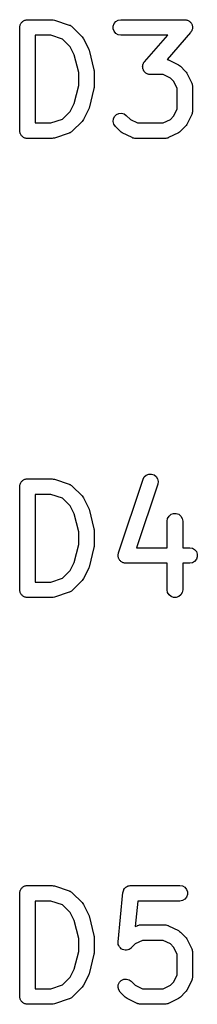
# Model space of a CAD drawing. Extents: x 82 to 153, y -125 to -16.
# Tile 7 of 16: x 88.21 to 89.93, y -68.6 to -59.07. Entities that reach past the tile are written whole.
import ezdxf

# ---------------------------------------------------------------- set-up
doc = ezdxf.new("R2010")
doc.units = 0
doc.header["$MEASUREMENT"] = 0
doc.layers.add('BLACK', color=7, linetype='CONTINUOUS')

msp = doc.modelspace()

# ---------------------------------------------------------------- linework, layer by layer
at = {"layer": 'BLACK', "linetype": 'CONTINUOUS'}
for p, q in [((88.2282, -59.0999), (88.2315, -59.0942)), ((88.2315, -59.0942), (88.2365, -59.09)), ((88.2365, -59.09), (88.2407, -59.0849)), ((88.2407, -59.0849), (88.2464, -59.0816)), ((88.2464, -59.0816), (88.2514, -59.0774)), ((88.2514, -59.0774), (88.2576, -59.0752)), ((88.2576, -59.0752), (88.2633, -59.0719)), ((88.2633, -59.0719), (88.2697, -59.0708)), ((88.2697, -59.0708), (88.2759, -59.0685)), ((88.2759, -59.0685), (88.2824, -59.0685)), ((88.2824, -59.0685), (88.2889, -59.0674)), ((88.2889, -59.0674), (88.527, -59.0674)), ((88.527, -59.0674), (88.5388, -59.0695)), ((88.5388, -59.0695), (88.5507, -59.0712)), ((88.5507, -59.0712), (88.6936, -59.1188)), ((89.1287, -59.1049), (89.1455, -59.0849)), ((89.1455, -59.0849), (89.168, -59.0719)), ((89.168, -59.0719), (89.1937, -59.0674)), ((89.1937, -59.0674), (89.8127, -59.0674)), ((89.8127, -59.0674), (89.8199, -59.0687)), ((89.8199, -59.0687), (89.8273, -59.0688)), ((89.8273, -59.0688), (89.8327, -59.0709)), ((89.8327, -59.0709), (89.8384, -59.0719)), ((89.8384, -59.0719), (89.8447, -59.0756)), ((89.8447, -59.0756), (89.8515, -59.0782)), ((89.8515, -59.0782), (89.8559, -59.082)), ((89.8559, -59.082), (89.8609, -59.0849)), ((89.8609, -59.0849), (89.8656, -59.0905)), ((89.8656, -59.0905), (89.8712, -59.0954)), ((89.8712, -59.0954), (89.8739, -59.1004)), ((88.2139, -59.1424), (88.215, -59.1359)), ((88.2139, -60.1424), (88.2139, -59.1424)), ((88.215, -59.1294), (88.2173, -59.1232)), ((88.215, -59.1359), (88.215, -59.1294)), ((88.2173, -59.1232), (88.2184, -59.1167)), ((88.2184, -59.1167), (88.2217, -59.111)), ((88.2217, -59.111), (88.224, -59.1049)), ((88.224, -59.1049), (88.2282, -59.0999)), ((88.6936, -59.1188), (88.6974, -59.1209)), ((88.6974, -59.1209), (88.7016, -59.122)), ((88.7016, -59.122), (88.7087, -59.1271)), ((88.7087, -59.1271), (88.7165, -59.1313)), ((88.7165, -59.1313), (88.7193, -59.1345)), ((88.7193, -59.1345), (88.7229, -59.137)), ((88.7229, -59.137), (88.8181, -59.2322)), ((89.1198, -59.1294), (89.1287, -59.1049)), ((89.1198, -59.1554), (89.1198, -59.1294)), ((89.1287, -59.1799), (89.1198, -59.1554)), ((89.1455, -59.1998), (89.1287, -59.1799)), ((89.8692, -59.1918), (89.6417, -59.4518)), ((89.873, -59.1855), (89.8692, -59.1918)), ((89.8777, -59.1799), (89.873, -59.1855)), ((89.8739, -59.1004), (89.8777, -59.1049)), ((89.8777, -59.1049), (89.8802, -59.1118)), ((89.8796, -59.1744), (89.8777, -59.1799)), ((89.8826, -59.1695), (89.8796, -59.1744)), ((89.8802, -59.1118), (89.8837, -59.1182)), ((89.8841, -59.1623), (89.8826, -59.1695)), ((89.8837, -59.1182), (89.8846, -59.1239)), ((89.8866, -59.1554), (89.8841, -59.1623)), ((89.8846, -59.1239), (89.8866, -59.1294)), ((89.8866, -59.1294), (89.8866, -59.1367)), ((89.8866, -59.1367), (89.8877, -59.1439)), ((89.8877, -59.1439), (89.8866, -59.1496)), ((89.8866, -59.1496), (89.8866, -59.1554)), ((88.3639, -59.2174), (88.3639, -60.0674)), ((88.5148, -59.2174), (88.3639, -59.2174)), ((88.6293, -59.2556), (88.5148, -59.2174)), ((88.7035, -59.3297), (88.6293, -59.2556)), ((88.8181, -59.2322), (88.825, -59.242)), ((88.825, -59.242), (88.8322, -59.2517)), ((88.8322, -59.2517), (88.8798, -59.3469)), ((89.168, -59.2129), (89.1455, -59.1998)), ((89.1937, -59.2174), (89.168, -59.2129)), ((89.6474, -59.2174), (89.1937, -59.2174)), ((89.4229, -59.4739), (89.6474, -59.2174)), ((88.742, -59.4067), (88.7035, -59.3297)), ((88.8798, -59.3469), (88.8821, -59.3548)), ((88.8821, -59.3548), (88.8855, -59.3623)), ((88.8855, -59.3623), (88.9331, -59.5528)), ((88.7853, -59.5802), (88.742, -59.4067)), ((89.4191, -59.4802), (89.4229, -59.4739)), ((89.6417, -59.4518), (89.6479, -59.4529)), ((89.6479, -59.4529), (89.6516, -59.455)), ((89.6516, -59.455), (89.6558, -59.4563)), ((89.6558, -59.4563), (89.751, -59.5039)), ((88.9331, -59.5528), (88.9337, -59.5619)), ((88.9337, -59.5619), (88.9353, -59.571)), ((88.9353, -59.571), (88.9353, -59.7138)), ((89.4044, -59.5218), (89.4055, -59.5161)), ((89.4055, -59.529), (89.4044, -59.5218)), ((89.4055, -59.5103), (89.408, -59.5034)), ((89.4055, -59.5161), (89.4055, -59.5103)), ((89.4055, -59.5364), (89.4055, -59.529)), ((89.4075, -59.5418), (89.4055, -59.5364)), ((89.4084, -59.5475), (89.4075, -59.5418)), ((89.408, -59.5034), (89.4094, -59.4962)), ((89.4119, -59.5539), (89.4084, -59.5475)), ((89.4094, -59.4962), (89.4124, -59.4913)), ((89.4144, -59.5608), (89.4119, -59.5539)), ((89.4124, -59.4913), (89.4144, -59.4858)), ((89.4144, -59.4858), (89.4191, -59.4802)), ((89.4181, -59.5653), (89.4144, -59.5608)), ((89.4209, -59.5703), (89.4181, -59.5653)), ((89.4265, -59.5752), (89.4209, -59.5703)), ((89.751, -59.5039), (89.7607, -59.511)), ((89.7607, -59.511), (89.7705, -59.5179)), ((89.7705, -59.5179), (89.8181, -59.5655)), ((89.8181, -59.5655), (89.825, -59.5754)), ((88.7853, -59.7046), (88.7853, -59.5802)), ((89.4312, -59.5808), (89.4265, -59.5752)), ((89.4362, -59.5837), (89.4312, -59.5808)), ((89.4405, -59.5875), (89.4362, -59.5837)), ((89.4474, -59.5901), (89.4405, -59.5875)), ((89.4537, -59.5938), (89.4474, -59.5901)), ((89.4594, -59.5948), (89.4537, -59.5938)), ((89.4648, -59.5969), (89.4594, -59.5948)), ((89.4722, -59.5971), (89.4648, -59.5969)), ((89.4794, -59.5983), (89.4722, -59.5971)), ((89.6045, -59.5983), (89.4794, -59.5983)), ((89.673, -59.6326), (89.6045, -59.5983)), ((89.7035, -59.663), (89.673, -59.6326)), ((89.7377, -59.7315), (89.7035, -59.663)), ((89.825, -59.5754), (89.8322, -59.585)), ((89.8322, -59.585), (89.8798, -59.6803)), ((88.742, -59.8781), (88.7853, -59.7046)), ((88.9331, -59.732), (88.8855, -59.9225)), ((88.9337, -59.7228), (88.9331, -59.732)), ((88.9353, -59.7138), (88.9337, -59.7228)), ((89.7377, -59.9342), (89.7377, -59.7315)), ((89.8798, -59.6803), (89.881, -59.6844)), ((89.881, -59.6844), (89.8832, -59.6882)), ((89.8832, -59.6882), (89.8847, -59.6968)), ((89.8847, -59.6968), (89.8872, -59.7052)), ((89.8872, -59.7052), (89.887, -59.7095)), ((89.887, -59.7095), (89.8877, -59.7138)), ((89.8877, -59.7138), (89.8877, -59.9519)), ((88.6293, -60.0292), (88.7035, -59.9551)), ((88.7035, -59.9551), (88.742, -59.8781)), ((88.8798, -59.9378), (88.8322, -60.0331)), ((88.8821, -59.93), (88.8798, -59.9378)), ((88.8855, -59.9225), (88.8821, -59.93)), ((89.7035, -60.0027), (89.7377, -59.9342)), ((89.8877, -59.9519), (89.887, -59.9562)), ((89.887, -59.9562), (89.8872, -59.9605)), ((88.5148, -60.0674), (88.6293, -60.0292)), ((88.825, -60.0427), (88.8181, -60.0526)), ((88.8322, -60.0331), (88.825, -60.0427)), ((89.119, -60.0537), (89.1212, -60.0277)), ((89.1212, -60.0277), (89.1322, -60.0041)), ((89.1322, -60.0041), (89.1506, -59.9857)), ((89.1506, -59.9857), (89.1743, -59.9747)), ((89.1743, -59.9747), (89.2002, -59.9724)), ((89.2002, -59.9724), (89.2254, -59.9792)), ((89.2254, -59.9792), (89.2467, -59.9941)), ((89.2467, -59.9941), (89.2857, -60.0331)), ((89.2857, -60.0331), (89.3542, -60.0674)), ((89.6045, -60.0674), (89.673, -60.0331)), ((89.673, -60.0331), (89.7035, -60.0027)), ((89.8798, -59.9854), (89.8322, -60.0807)), ((89.881, -59.9813), (89.8798, -59.9854)), ((89.8832, -59.9776), (89.881, -59.9813)), ((89.8847, -59.9689), (89.8832, -59.9776)), ((89.8872, -59.9605), (89.8847, -59.9689)), ((88.215, -60.1488), (88.2139, -60.1424)), ((88.3639, -60.0674), (88.5148, -60.0674)), ((88.8181, -60.0526), (88.7229, -60.1478)), ((89.1257, -60.0788), (89.119, -60.0537)), ((89.1406, -60.1002), (89.1257, -60.0788)), ((89.1883, -60.1478), (89.1406, -60.1002)), ((89.3542, -60.0674), (89.6045, -60.0674)), ((89.8181, -60.1002), (89.7705, -60.1478)), ((89.825, -60.0903), (89.8181, -60.1002)), ((89.8322, -60.0807), (89.825, -60.0903)), ((88.215, -60.1554), (88.215, -60.1488)), ((88.2173, -60.1616), (88.215, -60.1554)), ((88.2184, -60.168), (88.2173, -60.1616)), ((88.2217, -60.1737), (88.2184, -60.168)), ((88.224, -60.1799), (88.2217, -60.1737)), ((88.2282, -60.1849), (88.224, -60.1799)), ((88.2315, -60.1906), (88.2282, -60.1849)), ((88.2365, -60.1948), (88.2315, -60.1906)), ((88.2407, -60.1998), (88.2365, -60.1948)), ((88.2464, -60.2031), (88.2407, -60.1998)), ((88.2514, -60.2073), (88.2464, -60.2031)), ((88.2576, -60.2096), (88.2514, -60.2073)), ((88.2633, -60.2129), (88.2576, -60.2096)), ((88.2697, -60.214), (88.2633, -60.2129)), ((88.2759, -60.2162), (88.2697, -60.214)), ((88.2824, -60.2162), (88.2759, -60.2162)), ((88.2889, -60.2174), (88.2824, -60.2162)), ((88.527, -60.2174), (88.2889, -60.2174)), ((88.5388, -60.2153), (88.527, -60.2174)), ((88.5507, -60.2135), (88.5388, -60.2153)), ((88.6936, -60.1659), (88.5507, -60.2135)), ((88.6974, -60.1639), (88.6936, -60.1659)), ((88.7016, -60.1627), (88.6974, -60.1639)), ((88.7087, -60.1577), (88.7016, -60.1627)), ((88.7165, -60.1535), (88.7087, -60.1577)), ((88.7193, -60.1503), (88.7165, -60.1535)), ((88.7229, -60.1478), (88.7193, -60.1503)), ((89.1981, -60.1547), (89.1883, -60.1478)), ((89.2077, -60.1618), (89.1981, -60.1547)), ((89.303, -60.2095), (89.2077, -60.1618)), ((89.3071, -60.2107), (89.303, -60.2095)), ((89.3109, -60.2129), (89.3071, -60.2107)), ((89.3195, -60.2144), (89.3109, -60.2129)), ((89.3279, -60.2169), (89.3195, -60.2144)), ((89.3323, -60.2166), (89.3279, -60.2169)), ((89.3365, -60.2174), (89.3323, -60.2166)), ((89.6222, -60.2174), (89.3365, -60.2174)), ((89.6265, -60.2166), (89.6222, -60.2174)), ((89.6308, -60.2169), (89.6265, -60.2166)), ((89.6392, -60.2144), (89.6308, -60.2169)), ((89.6479, -60.2129), (89.6392, -60.2144)), ((89.6516, -60.2107), (89.6479, -60.2129)), ((89.6558, -60.2095), (89.6516, -60.2107)), ((89.751, -60.1618), (89.6558, -60.2095)), ((89.7607, -60.1547), (89.751, -60.1618)), ((89.7705, -60.1478), (89.7607, -60.1547)), ((89.4206, -63.4931), (89.4401, -63.4759)), ((89.4401, -63.4759), (89.4643, -63.4663)), ((89.4643, -63.4663), (89.4904, -63.4656)), ((89.4904, -63.4656), (89.5151, -63.4738)), ((89.5151, -63.4738), (89.5355, -63.49)), ((88.215, -63.5744), (88.2173, -63.5682)), ((88.215, -63.5809), (88.215, -63.5744)), ((88.2173, -63.5682), (88.2184, -63.5617)), ((88.2184, -63.5617), (88.2217, -63.556)), ((88.2217, -63.556), (88.224, -63.5499)), ((88.224, -63.5499), (88.2282, -63.5449)), ((88.2282, -63.5449), (88.2315, -63.5392)), ((88.2315, -63.5392), (88.2365, -63.535)), ((88.2365, -63.535), (88.2407, -63.5299)), ((88.2407, -63.5299), (88.2464, -63.5266)), ((88.2464, -63.5266), (88.2514, -63.5224)), ((88.2514, -63.5224), (88.2576, -63.5202)), ((88.2576, -63.5202), (88.2633, -63.5169)), ((88.2633, -63.5169), (88.2697, -63.5158)), ((88.2697, -63.5158), (88.2759, -63.5135)), ((88.2759, -63.5135), (88.2824, -63.5135)), ((88.2824, -63.5135), (88.2889, -63.5124)), ((88.2889, -63.5124), (88.527, -63.5124)), ((88.527, -63.5124), (88.5388, -63.5145)), ((88.5388, -63.5145), (88.5507, -63.5162)), ((88.5507, -63.5162), (88.6936, -63.5638)), ((88.6936, -63.5638), (88.6974, -63.5659)), ((88.6974, -63.5659), (88.7016, -63.567)), ((88.7016, -63.567), (88.7087, -63.5721)), ((88.7087, -63.5721), (88.7165, -63.5763)), ((88.7165, -63.5763), (88.7193, -63.5795)), ((89.1701, -64.2303), (89.4082, -63.516)), ((89.5505, -63.5635), (89.3453, -64.179)), ((89.4082, -63.516), (89.4206, -63.4931)), ((89.5355, -63.49), (89.5491, -63.5122)), ((89.5491, -63.5122), (89.5544, -63.5377)), ((89.5544, -63.5377), (89.5505, -63.5635)), ((88.2139, -63.5874), (88.215, -63.5809)), ((88.2139, -64.5874), (88.2139, -63.5874)), ((88.3639, -63.6624), (88.3639, -64.5124)), ((88.5148, -63.6624), (88.3639, -63.6624)), ((88.6293, -63.7006), (88.5148, -63.6624)), ((88.7193, -63.5795), (88.7229, -63.582)), ((88.7229, -63.582), (88.8181, -63.6772)), ((88.7035, -63.7747), (88.6293, -63.7006)), ((88.8181, -63.6772), (88.825, -63.687)), ((88.825, -63.687), (88.8322, -63.6967)), ((88.8322, -63.6967), (88.8798, -63.7919)), ((88.742, -63.8517), (88.7035, -63.7747)), ((88.7853, -64.0252), (88.742, -63.8517)), ((88.8798, -63.7919), (88.8821, -63.7998)), ((88.8821, -63.7998), (88.8855, -63.8073)), ((88.8855, -63.8073), (88.9331, -63.9978)), ((89.66, -63.8725), (89.68, -63.8558)), ((89.68, -63.8558), (89.7045, -63.8469)), ((89.7045, -63.8469), (89.7305, -63.8469)), ((89.7305, -63.8469), (89.755, -63.8558)), ((89.755, -63.8558), (89.7749, -63.8725)), ((89.6425, -63.9207), (89.647, -63.8951)), ((89.6425, -64.179), (89.6425, -63.9207)), ((89.647, -63.8951), (89.66, -63.8725)), ((89.7749, -63.8725), (89.788, -63.8951)), ((89.788, -63.8951), (89.7925, -63.9207)), ((89.7925, -63.9207), (89.7925, -64.179)), ((88.7853, -64.1496), (88.7853, -64.0252)), ((88.9331, -63.9978), (88.9337, -64.0069)), ((88.9337, -64.0069), (88.9353, -64.016)), ((88.9353, -64.016), (88.9353, -64.1588)), ((88.742, -64.3231), (88.7853, -64.1496)), ((88.9331, -64.177), (88.8855, -64.3675)), ((88.9337, -64.1678), (88.9331, -64.177)), ((88.9353, -64.1588), (88.9337, -64.1678)), ((89.1674, -64.241), (89.1693, -64.2358)), ((89.1674, -64.2486), (89.1674, -64.241)), ((89.1693, -64.2358), (89.1701, -64.2303)), ((89.3453, -64.179), (89.6425, -64.179)), ((89.7925, -64.179), (89.8603, -64.179)), ((89.8603, -64.179), (89.886, -64.1836)), ((89.886, -64.1836), (89.9085, -64.1966)), ((89.9085, -64.1966), (89.9253, -64.2165)), ((89.9253, -64.2165), (89.9342, -64.241)), ((89.9342, -64.241), (89.9342, -64.2671)), ((88.7035, -64.4001), (88.742, -64.3231)), ((89.1663, -64.2561), (89.1674, -64.2486)), ((89.1674, -64.2615), (89.1663, -64.2561)), ((89.1674, -64.2671), (89.1674, -64.2615)), ((89.17, -64.2742), (89.1674, -64.2671)), ((89.1715, -64.2816), (89.17, -64.2742)), ((89.1744, -64.2863), (89.1715, -64.2816)), ((89.1763, -64.2915), (89.1744, -64.2863)), ((89.1812, -64.2974), (89.1763, -64.2915)), ((89.1852, -64.3038), (89.1812, -64.2974)), ((89.1895, -64.3073), (89.1852, -64.3038)), ((89.1931, -64.3115), (89.1895, -64.3073)), ((89.1996, -64.3153), (89.1931, -64.3115)), ((89.2056, -64.32), (89.1996, -64.3153)), ((89.2108, -64.3218), (89.2056, -64.32)), ((89.2156, -64.3245), (89.2108, -64.3218)), ((89.2231, -64.3258), (89.2156, -64.3245)), ((89.2303, -64.3282), (89.2231, -64.3258)), ((89.2358, -64.3281), (89.2303, -64.3282)), ((89.2413, -64.329), (89.2358, -64.3281)), ((89.6425, -64.329), (89.2413, -64.329)), ((89.6425, -64.5874), (89.6425, -64.329)), ((89.8603, -64.329), (89.7925, -64.329)), ((89.7925, -64.329), (89.7925, -64.5874)), ((89.886, -64.3245), (89.8603, -64.329)), ((89.9085, -64.3115), (89.886, -64.3245)), ((89.9253, -64.2915), (89.9085, -64.3115)), ((89.9342, -64.2671), (89.9253, -64.2915)), ((88.6293, -64.4742), (88.7035, -64.4001)), ((88.8798, -64.3828), (88.8322, -64.4781)), ((88.8821, -64.375), (88.8798, -64.3828)), ((88.8855, -64.3675), (88.8821, -64.375)), ((88.3639, -64.5124), (88.5148, -64.5124)), ((88.5148, -64.5124), (88.6293, -64.4742)), ((88.8181, -64.4976), (88.7229, -64.5928)), ((88.825, -64.4877), (88.8181, -64.4976)), ((88.8322, -64.4781), (88.825, -64.4877)), ((88.215, -64.5938), (88.2139, -64.5874)), ((88.215, -64.6004), (88.215, -64.5938)), ((88.2173, -64.6066), (88.215, -64.6004)), ((88.2184, -64.613), (88.2173, -64.6066)), ((88.2217, -64.6187), (88.2184, -64.613)), ((88.224, -64.6249), (88.2217, -64.6187)), ((88.2282, -64.6299), (88.224, -64.6249)), ((88.6936, -64.6109), (88.5507, -64.6585)), ((88.6974, -64.6089), (88.6936, -64.6109)), ((88.7016, -64.6077), (88.6974, -64.6089)), ((88.7087, -64.6027), (88.7016, -64.6077)), ((88.7165, -64.5985), (88.7087, -64.6027)), ((88.7193, -64.5953), (88.7165, -64.5985)), ((88.7229, -64.5928), (88.7193, -64.5953)), ((89.647, -64.613), (89.6425, -64.5874)), ((89.66, -64.6356), (89.647, -64.613)), ((89.788, -64.613), (89.7749, -64.6356)), ((89.7925, -64.5874), (89.788, -64.613)), ((88.2315, -64.6356), (88.2282, -64.6299)), ((88.2365, -64.6398), (88.2315, -64.6356)), ((88.2407, -64.6448), (88.2365, -64.6398)), ((88.2464, -64.6481), (88.2407, -64.6448)), ((88.2514, -64.6523), (88.2464, -64.6481)), ((88.2576, -64.6546), (88.2514, -64.6523)), ((88.2633, -64.6579), (88.2576, -64.6546)), ((88.2697, -64.659), (88.2633, -64.6579)), ((88.2759, -64.6612), (88.2697, -64.659)), ((88.2824, -64.6612), (88.2759, -64.6612)), ((88.2889, -64.6624), (88.2824, -64.6612)), ((88.527, -64.6624), (88.2889, -64.6624)), ((88.5388, -64.6603), (88.527, -64.6624)), ((88.5507, -64.6585), (88.5388, -64.6603)), ((89.68, -64.6523), (89.66, -64.6356)), ((89.7045, -64.6612), (89.68, -64.6523)), ((89.7305, -64.6612), (89.7045, -64.6612)), ((89.755, -64.6523), (89.7305, -64.6612)), ((89.7749, -64.6356), (89.755, -64.6523)), ((88.224, -67.4869), (88.2282, -67.4819)), ((88.2282, -67.4819), (88.2315, -67.4762)), ((88.2315, -67.4762), (88.2365, -67.472)), ((88.2365, -67.472), (88.2407, -67.4669)), ((88.2407, -67.4669), (88.2464, -67.4636)), ((88.2464, -67.4636), (88.2514, -67.4594)), ((88.2514, -67.4594), (88.2576, -67.4572)), ((88.2576, -67.4572), (88.2633, -67.4539)), ((88.2633, -67.4539), (88.2697, -67.4528)), ((88.2697, -67.4528), (88.2759, -67.4505)), ((88.2759, -67.4505), (88.2824, -67.4505)), ((88.2824, -67.4505), (88.2889, -67.4494)), ((88.2889, -67.4494), (88.527, -67.4494)), ((88.527, -67.4494), (88.5388, -67.4515)), ((88.5388, -67.4515), (88.5507, -67.4532)), ((88.5507, -67.4532), (88.6936, -67.5008)), ((89.224, -67.4869), (89.2305, -67.479)), ((89.2305, -67.479), (89.2365, -67.4707)), ((89.2365, -67.4707), (89.2389, -67.4691)), ((89.2389, -67.4691), (89.2407, -67.4669)), ((89.2407, -67.4669), (89.2496, -67.4618)), ((89.2496, -67.4618), (89.2581, -67.456)), ((89.2581, -67.456), (89.2608, -67.4553)), ((89.2608, -67.4553), (89.2633, -67.4539)), ((89.2633, -67.4539), (89.2734, -67.4521)), ((89.2734, -67.4521), (89.2833, -67.4496)), ((89.2833, -67.4496), (89.2861, -67.4499)), ((89.2861, -67.4499), (89.2889, -67.4494)), ((89.2889, -67.4494), (89.7651, -67.4494)), ((89.7651, -67.4494), (89.7907, -67.4539)), ((89.7907, -67.4539), (89.8133, -67.4669)), ((89.8133, -67.4669), (89.83, -67.4869)), ((88.2139, -67.5244), (88.215, -67.5179)), ((88.2139, -68.5244), (88.2139, -67.5244)), ((88.215, -67.5114), (88.2173, -67.5052)), ((88.215, -67.5179), (88.215, -67.5114)), ((88.2173, -67.5052), (88.2184, -67.4987)), ((88.2184, -67.4987), (88.2217, -67.493)), ((88.2217, -67.493), (88.224, -67.4869)), ((88.6936, -67.5008), (88.6974, -67.5029)), ((88.6974, -67.5029), (88.7016, -67.504)), ((88.7016, -67.504), (88.7087, -67.5091)), ((88.7087, -67.5091), (88.7165, -67.5133)), ((88.7165, -67.5133), (88.7193, -67.5165)), ((88.7193, -67.5165), (88.7229, -67.519)), ((88.7229, -67.519), (88.8181, -67.6142)), ((89.1667, -67.9931), (89.2143, -67.5169)), ((89.2143, -67.5169), (89.215, -67.5142)), ((89.215, -67.5114), (89.2186, -67.5017)), ((89.215, -67.5142), (89.215, -67.5114)), ((89.2186, -67.5017), (89.2213, -67.4918)), ((89.2213, -67.4918), (89.223, -67.4895)), ((89.223, -67.4895), (89.224, -67.4869)), ((89.8133, -67.5818), (89.7907, -67.5949)), ((89.83, -67.5619), (89.8133, -67.5818)), ((89.83, -67.4869), (89.839, -67.5114)), ((89.839, -67.5374), (89.83, -67.5619)), ((89.839, -67.5114), (89.839, -67.5374)), ((88.3639, -67.5994), (88.3639, -68.4494)), ((88.5148, -67.5994), (88.3639, -67.5994)), ((88.6293, -67.6376), (88.5148, -67.5994)), ((88.7035, -67.7117), (88.6293, -67.6376)), ((88.8181, -67.6142), (88.825, -67.624)), ((88.825, -67.624), (88.8322, -67.6337)), ((88.8322, -67.6337), (88.8798, -67.7289)), ((89.3568, -67.5994), (89.332, -67.8476)), ((89.7651, -67.5994), (89.3568, -67.5994)), ((89.7907, -67.5949), (89.7651, -67.5994)), ((88.742, -67.7887), (88.7035, -67.7117)), ((88.8798, -67.7289), (88.8821, -67.7368)), ((88.8821, -67.7368), (88.8855, -67.7443)), ((88.8855, -67.7443), (88.9331, -67.9348)), ((88.7853, -67.9622), (88.742, -67.7887)), ((89.332, -67.8476), (89.3506, -67.8383)), ((89.3506, -67.8383), (89.3547, -67.837)), ((89.3547, -67.837), (89.3585, -67.8349)), ((89.3585, -67.8349), (89.3671, -67.8333)), ((89.3671, -67.8333), (89.3756, -67.8308)), ((89.3756, -67.8308), (89.3799, -67.8311)), ((89.3799, -67.8311), (89.3841, -67.8303)), ((89.3841, -67.8303), (89.6222, -67.8303)), ((89.6222, -67.8303), (89.6265, -67.8311)), ((89.6265, -67.8311), (89.6308, -67.8308)), ((89.6308, -67.8308), (89.6392, -67.8333)), ((89.6392, -67.8333), (89.6479, -67.8349)), ((89.6479, -67.8349), (89.6516, -67.837)), ((89.6516, -67.837), (89.6558, -67.8383)), ((89.6558, -67.8383), (89.751, -67.8859)), ((88.7853, -68.0866), (88.7853, -67.9622)), ((88.9331, -67.9348), (88.9337, -67.9439)), ((88.9337, -67.9439), (88.9353, -67.953)), ((88.9353, -67.953), (88.9353, -68.0958)), ((89.751, -67.8859), (89.7607, -67.893)), ((89.7607, -67.893), (89.7705, -67.8999)), ((89.7705, -67.8999), (89.8181, -67.9475)), ((89.8181, -67.9475), (89.825, -67.9574)), ((89.825, -67.9574), (89.8322, -67.967)), ((89.1666, -67.994), (89.1667, -67.9936)), ((89.1677, -68.0065), (89.1666, -67.994)), ((89.1667, -67.9936), (89.1667, -67.9931)), ((89.1686, -68.0191), (89.1677, -68.0065)), ((89.1688, -68.0195), (89.1686, -68.0191)), ((89.1688, -68.02), (89.1688, -68.0195)), ((89.1742, -68.0314), (89.1688, -68.02)), ((89.1793, -68.0428), (89.1742, -68.0314)), ((89.1796, -68.0432), (89.1793, -68.0428)), ((89.1798, -68.0436), (89.1796, -68.0432)), ((89.1888, -68.0525), (89.1798, -68.0436)), ((89.1975, -68.0615), (89.1888, -68.0525)), ((89.2937, -68.0543), (89.2833, -68.0613)), ((89.2939, -68.0539), (89.2937, -68.0543)), ((89.2943, -68.0536), (89.2939, -68.0539)), ((89.3333, -68.0146), (89.2943, -68.0536)), ((89.4018, -67.9803), (89.3333, -68.0146)), ((89.6045, -67.9803), (89.4018, -67.9803)), ((89.673, -68.0146), (89.6045, -67.9803)), ((89.7035, -68.045), (89.673, -68.0146)), ((89.7377, -68.1135), (89.7035, -68.045)), ((89.8322, -67.967), (89.8798, -68.0623)), ((88.742, -68.2601), (88.7853, -68.0866)), ((88.9331, -68.114), (88.8855, -68.3045)), ((88.9337, -68.1048), (88.9331, -68.114)), ((88.9353, -68.0958), (88.9337, -68.1048)), ((89.1979, -68.0617), (89.1975, -68.0615)), ((89.1983, -68.062), (89.1979, -68.0617)), ((89.2096, -68.0673), (89.1983, -68.062)), ((89.221, -68.0728), (89.2096, -68.0673)), ((89.2214, -68.0728), (89.221, -68.0728)), ((89.2219, -68.073), (89.2214, -68.0728)), ((89.2344, -68.0741), (89.2219, -68.073)), ((89.2469, -68.0754), (89.2344, -68.0741)), ((89.2474, -68.0752), (89.2469, -68.0754)), ((89.2478, -68.0753), (89.2474, -68.0752)), ((89.2599, -68.072), (89.2478, -68.0753)), ((89.2721, -68.0689), (89.2599, -68.072)), ((89.2725, -68.0687), (89.2721, -68.0689)), ((89.273, -68.0685), (89.2725, -68.0687)), ((89.2833, -68.0613), (89.273, -68.0685)), ((89.7377, -68.3162), (89.7377, -68.1135)), ((89.8798, -68.0623), (89.881, -68.0664)), ((89.881, -68.0664), (89.8832, -68.0702)), ((89.8832, -68.0702), (89.8847, -68.0788)), ((89.8847, -68.0788), (89.8872, -68.0872)), ((89.8872, -68.0872), (89.887, -68.0915)), ((89.887, -68.0915), (89.8877, -68.0958)), ((89.8877, -68.0958), (89.8877, -68.3339)), ((88.6293, -68.4112), (88.7035, -68.3371)), ((88.7035, -68.3371), (88.742, -68.2601)), ((88.8798, -68.3198), (88.8322, -68.4151)), ((88.8821, -68.312), (88.8798, -68.3198)), ((88.8855, -68.3045), (88.8821, -68.312)), ((89.7035, -68.3847), (89.7377, -68.3162)), ((89.8872, -68.3425), (89.8847, -68.3509)), ((89.8877, -68.3339), (89.887, -68.3382)), ((89.887, -68.3382), (89.8872, -68.3425)), ((88.5148, -68.4494), (88.6293, -68.4112)), ((88.8181, -68.4346), (88.7229, -68.5298)), ((88.825, -68.4247), (88.8181, -68.4346)), ((88.8322, -68.4151), (88.825, -68.4247)), ((89.1666, -68.4357), (89.1688, -68.4097)), ((89.1733, -68.4608), (89.1666, -68.4357)), ((89.1688, -68.4097), (89.1798, -68.3861)), ((89.1798, -68.3861), (89.1983, -68.3677)), ((89.1983, -68.3677), (89.2219, -68.3567)), ((89.2219, -68.3567), (89.2478, -68.3544)), ((89.2478, -68.3544), (89.273, -68.3612)), ((89.273, -68.3612), (89.2943, -68.3761)), ((89.2943, -68.3761), (89.3333, -68.4151)), ((89.3333, -68.4151), (89.4018, -68.4494)), ((89.6045, -68.4494), (89.673, -68.4151)), ((89.673, -68.4151), (89.7035, -68.3847)), ((89.8798, -68.3674), (89.8322, -68.4627)), ((89.881, -68.3633), (89.8798, -68.3674)), ((89.8832, -68.3596), (89.881, -68.3633)), ((89.8847, -68.3509), (89.8832, -68.3596)), ((88.215, -68.5308), (88.2139, -68.5244)), ((88.215, -68.5374), (88.215, -68.5308)), ((88.3639, -68.4494), (88.5148, -68.4494)), ((88.7193, -68.5323), (88.7165, -68.5355)), ((88.7229, -68.5298), (88.7193, -68.5323)), ((89.1883, -68.4822), (89.1733, -68.4608)), ((89.2359, -68.5298), (89.1883, -68.4822)), ((89.2457, -68.5367), (89.2359, -68.5298)), ((89.4018, -68.4494), (89.6045, -68.4494)), ((89.7705, -68.5298), (89.7607, -68.5367)), ((89.8181, -68.4822), (89.7705, -68.5298)), ((89.825, -68.4723), (89.8181, -68.4822)), ((89.8322, -68.4627), (89.825, -68.4723)), ((88.2173, -68.5436), (88.215, -68.5374)), ((88.2184, -68.55), (88.2173, -68.5436)), ((88.2217, -68.5557), (88.2184, -68.55)), ((88.224, -68.5619), (88.2217, -68.5557)), ((88.2282, -68.5669), (88.224, -68.5619)), ((88.2315, -68.5726), (88.2282, -68.5669)), ((88.2365, -68.5768), (88.2315, -68.5726)), ((88.2407, -68.5818), (88.2365, -68.5768)), ((88.2464, -68.5851), (88.2407, -68.5818)), ((88.2514, -68.5893), (88.2464, -68.5851)), ((88.2576, -68.5916), (88.2514, -68.5893)), ((88.2633, -68.5949), (88.2576, -68.5916)), ((88.2697, -68.596), (88.2633, -68.5949)), ((88.2759, -68.5982), (88.2697, -68.596)), ((88.2824, -68.5982), (88.2759, -68.5982)), ((88.2889, -68.5994), (88.2824, -68.5982)), ((88.527, -68.5994), (88.2889, -68.5994)), ((88.5388, -68.5973), (88.527, -68.5994)), ((88.5507, -68.5955), (88.5388, -68.5973)), ((88.6936, -68.5479), (88.5507, -68.5955)), ((88.6974, -68.5459), (88.6936, -68.5479)), ((88.7016, -68.5447), (88.6974, -68.5459)), ((88.7087, -68.5397), (88.7016, -68.5447)), ((88.7165, -68.5355), (88.7087, -68.5397)), ((89.2554, -68.5438), (89.2457, -68.5367)), ((89.3506, -68.5915), (89.2554, -68.5438)), ((89.3547, -68.5927), (89.3506, -68.5915)), ((89.3585, -68.5949), (89.3547, -68.5927)), ((89.3671, -68.5964), (89.3585, -68.5949)), ((89.3756, -68.5989), (89.3671, -68.5964)), ((89.3799, -68.5986), (89.3756, -68.5989)), ((89.3841, -68.5994), (89.3799, -68.5986)), ((89.6222, -68.5994), (89.3841, -68.5994)), ((89.6265, -68.5986), (89.6222, -68.5994)), ((89.6308, -68.5989), (89.6265, -68.5986)), ((89.6392, -68.5964), (89.6308, -68.5989)), ((89.6479, -68.5949), (89.6392, -68.5964)), ((89.6516, -68.5927), (89.6479, -68.5949)), ((89.6558, -68.5915), (89.6516, -68.5927)), ((89.751, -68.5438), (89.6558, -68.5915)), ((89.7607, -68.5367), (89.751, -68.5438))]:
    msp.add_line(p, q, dxfattribs=at)

doc.saveas('drawing.dxf')
